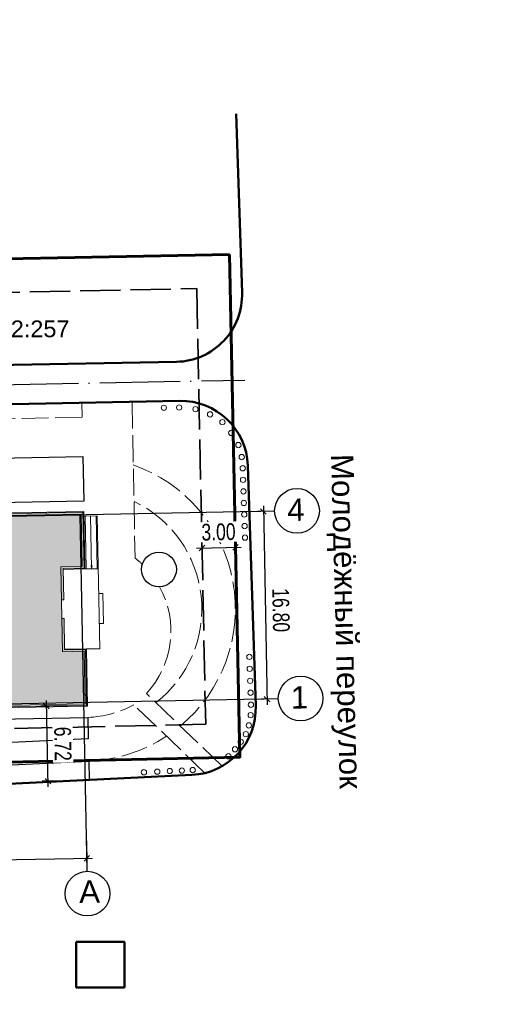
# Model space of a CAD drawing. Header units: millimetres. Extents: x 0 to 6455317, y 0 to 774296.
# Tile 25 of 29: x 3228556 to 3228600, y 387212 to 387300. Entities that reach past the tile are written whole.
import ezdxf

# ---------------------------------------------------------------- set-up
doc = ezdxf.new("R2010")
doc.units = ezdxf.units.MM
doc.linetypes.add('ACAD_ISO02W100', pattern=[15, 12, -3])
doc.linetypes.add('ACAD_ISO04W100', pattern=[30, 24, -3, 0, -3])
doc.layers.add('1 Здание', color=7, linetype='Continuous')
doc.layers.add('ГП Граница', color=94, linetype='Continuous', lineweight=60)
doc.layers.add('ИГ геология', color=7, linetype='Continuous', lineweight=25)
doc.styles.add('ACAD14', font='arial.ttf', dxfattribs={"width": 0.75, "height": 1.5})
doc.styles.add('GOST 2.304', font='arial.ttf')
doc.styles.get("Standard").update_dxf_attribs({"font": 'arial.ttf'})
doc.dimstyles.new('Генплан-чел', dxfattribs={"dimtxt": 1.5, "dimasz": 0.5, "dimexe": 0.5, "dimexo": 0.5, "dimtad": 1, "dimzin": 0, "dimdsep": 46, "dimtxsty": 'ACAD14', "dimblk": 'OBLIQUE', "dimcen": 1, "dimdle": 0.5, "dimclrd": 256, "dimclre": 256, "dimclrt": 256, "dimadec": 8, "dimazin": 2, "dimtfac": 1, "dimtmove": 0, "dimatfit": 3, "dimldrblk": 'OPEN30', "dimfxl": 0.5, "dimtfill": 1, "dimtfillclr": 256, "dimtolj": 1, "dimtzin": 0, "dimlwd": -1, "dimlwe": -1, "dimarcsym": 0})
picture_1 = doc.add_image_def('image1.jpg', size_in_pixel=(960, 890))

# ---------------------------------------------------------------- blocks, each defined once
blk = doc.blocks.new('*D21')
at = {"layer": 'Defpoints', "color": 0, "lineweight": 50, "transparency": 16777216}
for p in [(6454558.304, 773694.614), (6454558.489, 773691.594), (3226949.058, 386509.643)]:
    blk.add_point(p, dxfattribs=at)
at = {"layer": 'ИГ геология', "transparency": 16777216}
for p, q in [((6454558.304, 773693.614), (6454558.304, 773703.405)), ((6454558.489, 773692.614), (6454558.304, 773693.614)), ((6454558.489, 773692.094), (6454558.489, 773692.614))]:
    blk.add_line(p, q, dxfattribs=at)
at = {"layer": 'ИГ геология', "transparency": 16777216, "insert": (6454556.913, 773699.322), "char_height": 1.5, "attachment_point": 5, "rotation": 90, "style": 'ACAD14', "bg_fill": 3, "box_fill_scale": 1.1, "bg_fill_color": 256, "bg_fill_true_color": 13158600, "bg_fill_transparency": 0}
blk.add_mtext('\\A1;3227609.43', dxfattribs=at)
blk = doc.blocks.new('_Oblique')
at = {"color": 0, "linetype": 'ByBlock', "lineweight": -2}
blk.add_line((-0.5, -0.5), (0.5, 0.5), dxfattribs=at)
blk = doc.blocks.new('_Open30')
at = {"color": 0, "linetype": 'ByBlock', "lineweight": -2}
for p, q in [((-1, 0.27), (0, 0)), ((0, 0), (-1, -0.27)), ((0, 0), (-1, 0))]:
    blk.add_line(p, q, dxfattribs=at)
blk = doc.blocks.new('*D17')
at = {"layer": 'Defpoints', "color": 0, "lineweight": 50, "transparency": 16777216}
for p in [(6454562.788, 773693.804), (6454558.489, 773691.594), (3226949.058, 386509.643)]:
    blk.add_point(p, dxfattribs=at)
at = {"layer": 'ИГ геология', "transparency": 16777216}
for p, q in [((6454560.788, 773691.594), (6454561.788, 773693.804)), ((6454561.788, 773693.804), (6454570.714, 773693.804)), ((6454558.989, 773691.594), (6454560.788, 773691.594))]:
    blk.add_line(p, q, dxfattribs=at)
at = {"layer": 'ИГ геология', "transparency": 16777216, "insert": (6454567.064, 773695.195), "char_height": 1.5, "attachment_point": 5, "style": 'ACAD14', "bg_fill": 3, "box_fill_scale": 1.1, "bg_fill_color": 256, "bg_fill_true_color": 13158600, "bg_fill_transparency": 0}
blk.add_mtext('\\A1;387181.95', dxfattribs=at)
blk = doc.blocks.new('*D22')
at = {"layer": 'Defpoints', "color": 0, "lineweight": 50, "transparency": 16777216}
for p in [(6454615.395, 773691.594), (6454608.625, 773688.11), (3226949.058, 386509.643)]:
    blk.add_point(p, dxfattribs=at)
at = {"layer": 'ИГ геология', "transparency": 16777216}
for p, q in [((6454610.625, 773691.594), (6454609.625, 773688.11)), ((6454614.895, 773691.594), (6454610.625, 773691.594)), ((6454609.625, 773688.11), (6454600.699, 773688.11))]:
    blk.add_line(p, q, dxfattribs=at)
at = {"layer": 'ИГ геология', "transparency": 16777216, "insert": (6454604.35, 773689.501), "char_height": 1.5, "attachment_point": 5, "style": 'ACAD14', "bg_fill": 3, "box_fill_scale": 1.1, "bg_fill_color": 256, "bg_fill_true_color": 13158600, "bg_fill_transparency": 0}
blk.add_mtext('\\A1;387181.95', dxfattribs=at)
blk = doc.blocks.new('*D18')
at = {"layer": 'Defpoints', "color": 0, "lineweight": 50, "transparency": 16777216}
for p in [(6454615.64, 773693.469), (6454615.395, 773691.594), (3226949.058, 386509.643)]:
    blk.add_point(p, dxfattribs=at)
at = {"layer": 'ИГ геология', "transparency": 16777216}
for p, q in [((6454615.64, 773692.469), (6454615.64, 773702.255)), ((6454615.395, 773692.094), (6454615.395, 773692.594)), ((6454615.395, 773692.594), (6454615.64, 773692.469))]:
    blk.add_line(p, q, dxfattribs=at)
at = {"layer": 'ИГ геология', "transparency": 16777216, "insert": (6454614.249, 773698.175), "char_height": 1.5, "attachment_point": 5, "rotation": 90, "style": 'ACAD14', "bg_fill": 3, "box_fill_scale": 1.1, "bg_fill_color": 256, "bg_fill_true_color": 13158600, "bg_fill_transparency": 0}
blk.add_mtext('\\A1;3227666.34', dxfattribs=at)
blk = doc.blocks.new('*D23')
at = {"layer": 'Defpoints', "color": 0, "lineweight": 50, "transparency": 16777216}
for p in [(6454616.243, 773646.708), (6454620.884, 773647.129), (3226949.058, 386509.643)]:
    blk.add_point(p, dxfattribs=at)
at = {"layer": 'ИГ геология', "transparency": 16777216}
for p, q in [((6454616.743, 773646.708), (6454618.884, 773646.708)), ((6454618.884, 773646.708), (6454619.884, 773647.129)), ((6454619.884, 773647.129), (6454628.8, 773647.129))]:
    blk.add_line(p, q, dxfattribs=at)
at = {"layer": 'ИГ геология', "transparency": 16777216, "insert": (6454625.155, 773648.52), "char_height": 1.5, "attachment_point": 5, "style": 'ACAD14', "bg_fill": 3, "box_fill_scale": 1.1, "bg_fill_color": 256, "bg_fill_true_color": 13158600, "bg_fill_transparency": 0}
blk.add_mtext('\\A1;387137.06', dxfattribs=at)
blk = doc.blocks.new('*D19')
at = {"layer": 'Defpoints', "color": 0, "lineweight": 50, "transparency": 16777216}
for p in [(6454616.243, 773646.708), (6454615.749, 773644.637), (3226949.058, 386509.643)]:
    blk.add_point(p, dxfattribs=at)
at = {"layer": 'ИГ геология', "transparency": 16777216}
for p, q in [((6454616.243, 773645.708), (6454615.749, 773645.637)), ((6454615.749, 773645.637), (6454615.749, 773635.844)), ((6454616.243, 773646.208), (6454616.243, 773645.708))]:
    blk.add_line(p, q, dxfattribs=at)
at = {"layer": 'ИГ геология', "transparency": 16777216, "insert": (6454614.358, 773639.928), "char_height": 1.5, "attachment_point": 5, "rotation": 90, "style": 'ACAD14', "bg_fill": 3, "box_fill_scale": 1.1, "bg_fill_color": 256, "bg_fill_true_color": 13158600, "bg_fill_transparency": 0}
blk.add_mtext('\\A1;3227667.18', dxfattribs=at)
blk = doc.blocks.new('*D24')
at = {"layer": 'Defpoints', "color": 0, "lineweight": 50, "transparency": 16777216}
for p in [(6454563.961, 773650.517), (6454558.899, 773646.657), (3226949.058, 386509.643)]:
    blk.add_point(p, dxfattribs=at)
at = {"layer": 'ИГ геология', "transparency": 16777216}
for p, q in [((6454561.961, 773646.657), (6454562.961, 773650.517)), ((6454562.961, 773650.517), (6454571.661, 773650.517)), ((6454559.399, 773646.657), (6454561.961, 773646.657))]:
    blk.add_line(p, q, dxfattribs=at)
at = {"layer": 'ИГ геология', "transparency": 16777216, "insert": (6454568.123, 773651.908), "char_height": 1.5, "attachment_point": 5, "style": 'ACAD14', "bg_fill": 3, "box_fill_scale": 1.1, "bg_fill_color": 256, "bg_fill_true_color": 13158600, "bg_fill_transparency": 0}
blk.add_mtext('\\A1;387137.01', dxfattribs=at)
blk = doc.blocks.new('*D20')
at = {"layer": 'Defpoints', "color": 0, "lineweight": 50, "transparency": 16777216}
for p in [(6454557.437, 773650.281), (6454558.899, 773646.657), (3226949.058, 386509.643)]:
    blk.add_point(p, dxfattribs=at)
at = {"layer": 'ИГ геология', "transparency": 16777216}
for p, q in [((6454557.437, 773649.281), (6454557.437, 773659.067)), ((6454558.899, 773648.281), (6454557.437, 773649.281)), ((6454558.899, 773647.157), (6454558.899, 773648.281))]:
    blk.add_line(p, q, dxfattribs=at)
at = {"layer": 'ИГ геология', "transparency": 16777216, "insert": (6454556.046, 773654.987), "char_height": 1.5, "attachment_point": 5, "rotation": 90, "style": 'ACAD14', "bg_fill": 3, "box_fill_scale": 1.1, "bg_fill_color": 256, "bg_fill_true_color": 13158600, "bg_fill_transparency": 0}
blk.add_mtext('\\A1;3227609.84', dxfattribs=at)
blk = doc.blocks.new('ецпц')
at = {"layer": '1 Здание', "lineweight": 20}
h = blk.add_hatch(color=7, dxfattribs=at)
h.dxf.hatch_style = 1
h.paths.add_polyline_path([(1725.635, 800.58), (1726.534, 800.58), (1726.534, 800.438), (1725.635, 800.438)])
h.paths.add_polyline_path([(1727.537, 800.58), (1729.156, 800.58), (1729.156, 800.438), (1727.537, 800.438)])
h.paths.add_polyline_path([(1730.159, 800.58), (1738.309, 800.58), (1738.309, 795.923), (1738.157, 795.923), (1738.148, 800.438), (1730.159, 800.438)])
h.paths.add_polyline_path([(1721.016, 794.039), (1721.167, 794.039), (1721.167, 800.438), (1724.187, 800.438), (1724.187, 800.58), (1721.016, 800.58)])
h = blk.add_hatch(color=7, dxfattribs=at)
h.dxf.hatch_style = 1
h.paths.add_polyline_path([(1730.491, 774.967), (1730.491, 775.166), (1733.463, 775.166), (1733.463, 773.245), (1738.148, 773.245), (1738.148, 794.483), (1738.309, 794.484), (1738.309, 773.093), (1733.311, 773.093), (1733.311, 774.967)])
h.paths.add_polyline_path([(1726.061, 774.967), (1726.014, 774.967), (1726.014, 773.093), (1721.016, 773.093), (1721.016, 793.027), (1721.167, 793.027), (1721.167, 773.235), (1725.862, 773.235), (1725.862, 775.166), (1728.834, 775.166), (1728.834, 774.967)])
at = {"layer": '1 Здание', "color": 7, "lineweight": 20}
for points in [[(1723.6, 800.665), (1723.6, 802.085), (1730.292, 802.085), (1730.292, 800.665)], [(1721.016, 794.039), (1720.931, 794.039), (1720.931, 800.665), (1724.196, 800.665), (1724.196, 800.58)], [(1721.016, 794.039), (1721.167, 794.039), (1721.167, 800.438), (1724.187, 800.438), (1724.187, 800.58), (1721.016, 800.58), (1721.016, 794.039)], [(1730.159, 800.58), (1730.159, 800.665), (1738.384, 800.665), (1738.384, 795.923), (1738.309, 795.923)], [(1730.159, 800.58), (1738.309, 800.58), (1738.309, 795.923), (1738.157, 795.923), (1738.148, 800.438), (1730.159, 800.438), (1730.159, 800.58)], [(1738.309, 796.207), (1740.306, 796.207), (1740.306, 794.2), (1738.309, 794.2)], [(1739.709, 796.207), (1739.709, 794.2)], [(1740.012, 796.207), (1740.012, 794.2)], [(1720.931, 794.333), (1719.464, 794.333), (1719.464, 792.298), (1720.931, 792.298)], [(1730.491, 774.967), (1730.491, 775.166), (1733.463, 775.166), (1733.463, 773.245), (1738.148, 773.245), (1738.148, 794.483), (1738.309, 794.484), (1738.309, 773.093), (1733.311, 773.093), (1733.311, 774.967), (1730.491, 774.967)], [(1738.309, 794.484), (1738.368, 794.484), (1738.368, 794.484), (1738.384, 794.484), (1738.384, 773.008), (1733.226, 773.008), (1733.226, 774.967)], [(1726.089, 774.967), (1726.089, 773.008), (1720.931, 773.008), (1720.931, 793.027), (1721.016, 793.027)], [(1726.061, 774.967), (1726.014, 774.967), (1726.014, 773.093), (1721.016, 773.093), (1721.016, 793.027), (1721.167, 793.027), (1721.167, 773.235), (1725.862, 773.235), (1725.862, 775.166), (1728.834, 775.166), (1728.834, 774.967), (1726.061, 774.967)], [(1726.061, 773.008), (1726.061, 771.816), (1737.968, 771.816), (1737.968, 773.008)], [(1733.226, 773.008), (1733.226, 771.816)], [(1733.226, 772.914), (1737.968, 772.914)], [(1737.968, 772.412), (1733.226, 772.412), (1733.529, 772.459)], [(1733.529, 772.365), (1733.229, 772.412)], [(1728.314, 771.816), (1728.314, 771.456), (1731.011, 771.456), (1731.011, 771.816)], [(1733.226, 771.91), (1737.968, 771.91)]]:
    blk.add_lwpolyline(points, dxfattribs=at)
for points in [[(1725.635, 800.58), (1726.534, 800.58), (1726.534, 800.438), (1725.635, 800.438)], [(1727.537, 800.58), (1729.156, 800.58), (1729.156, 800.438), (1727.537, 800.438)]]:
    blk.add_lwpolyline(points, close=True, dxfattribs=at)
at = {"layer": '1 Здание', "color": 1, "lineweight": 30}
for points in [[(1706.164, 800.339), (1738.062, 800.339)], [(1721.262, 755.944), (1721.262, 800.339)], [(1738.062, 755.944), (1738.062, 800.339)], [(1706.164, 773.339), (1738.062, 773.339)]]:
    blk.add_lwpolyline(points, dxfattribs=at)
for centre in [(1704.164, 800.337), (1704.164, 773.343), (1721.262, 753.944), (1738.062, 753.944)]:
    blk.add_circle(centre, 2, dxfattribs=at)
for s, p in [('Л', (1703.325, 801.163)), ('А', (1703.338, 774.09)), ('1', (1720.365, 754.823)), ('4', (1737.165, 754.823))]:
    blk.add_text(s, height=2, rotation=270, dxfattribs=at).set_placement(p)
blk = doc.blocks.new('*D6')
at = {"layer": '1 Здание', "color": 1, "lineweight": 30, "transparency": 16777216}
for p, q in [((3228534.903, 387225.866), (3228534.943, 387223.795)), ((3228561.898, 387226.385), (3228561.938, 387224.313)), ((3228534.434, 387224.285), (3228562.429, 387224.823))]:
    blk.add_line(p, q, dxfattribs=at)
at = {"layer": 'Defpoints', "color": 0, "lineweight": 50, "transparency": 16777216}
for p in [(3228561.889, 387226.885), (3228534.894, 387226.366), (3228561.929, 387224.813)]:
    blk.add_point(p, dxfattribs=at)
at = {"layer": '1 Здание', "color": 1, "lineweight": 30, "transparency": 16777216, "xscale": 0.5, "yscale": 0.5, "zscale": 0.5}
for p, rotation in [((3228561.929, 387224.813), 1.100542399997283), ((3228534.934, 387224.295), 181.1005423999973)]:
    blk.add_blockref('_Oblique', p, dxfattribs=dict(at, rotation=rotation))
at = {"layer": '1 Здание', "color": 1, "lineweight": 50, "transparency": 16777216, "insert": (3228548.93, 387225.955), "char_height": 1.5, "attachment_point": 5, "rotation": 1.10054, "style": 'ACAD14', "bg_fill": 3, "box_fill_scale": 1.1, "bg_fill_color": 256, "bg_fill_true_color": 13158600, "bg_fill_transparency": 0}
blk.add_mtext('\\A1;27.00', dxfattribs=at)
blk = doc.blocks.new('*D7')
at = {"layer": '1 Здание', "color": 1, "lineweight": 30, "transparency": 16777216}
for p, q in [((3228577.505, 387255.85), (3228577.226, 387255.844)), ((3228577.717, 387256.354), (3228578.059, 387238.557)), ((3228577.828, 387239.053), (3228577.549, 387239.047))]:
    blk.add_line(p, q, dxfattribs=at)
at = {"layer": 'Defpoints', "color": 0, "lineweight": 50, "transparency": 16777216}
for p in [(3228578.005, 387255.859), (3228578.049, 387239.057), (3228578.328, 387239.062)]:
    blk.add_point(p, dxfattribs=at)
at = {"layer": '1 Здание', "color": 1, "lineweight": 30, "transparency": 16777216, "xscale": 0.5, "yscale": 0.5, "zscale": 0.5}
for p, rotation in [((3228577.726, 387255.854), 91.1005423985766), ((3228578.049, 387239.057), 271.1005423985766)]:
    blk.add_blockref('_Oblique', p, dxfattribs=dict(at, rotation=rotation))
at = {"layer": '1 Здание', "color": 1, "lineweight": 50, "transparency": 16777216, "insert": (3228579.287, 387247.023), "char_height": 1.5, "attachment_point": 5, "rotation": 271.10054, "style": 'ACAD14', "bg_fill": 3, "box_fill_scale": 1.1, "bg_fill_color": 256, "bg_fill_true_color": 13158600, "bg_fill_transparency": 0}
blk.add_mtext('\\A1;16.80', dxfattribs=at)
blk = doc.blocks.new('*D9')
at = {"layer": '1 Здание', "transparency": 16777216}
for p, q in [((3228558.455, 387231.215), (3228558.307, 387238.932)), ((3228560.156, 387238.467), (3228557.817, 387238.422)), ((3228560.285, 387231.751), (3228557.946, 387231.706))]:
    blk.add_line(p, q, dxfattribs=at)
at = {"layer": 'Defpoints', "color": 0, "lineweight": 50, "transparency": 16777216}
for p in [(3228558.317, 387238.432), (3228560.656, 387238.477), (3228560.785, 387231.76)]:
    blk.add_point(p, dxfattribs=at)
at = {"layer": '1 Здание', "transparency": 16777216, "xscale": 0.5, "yscale": 0.5, "zscale": 0.5}
for p, rotation in [((3228558.317, 387238.432), 91.1005424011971), ((3228558.446, 387231.715), 271.1005424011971)]:
    blk.add_blockref('_Oblique', p, dxfattribs=dict(at, rotation=rotation))
at = {"layer": '1 Здание', "lineweight": 50, "transparency": 16777216, "insert": (3228559.773, 387235.056), "char_height": 1.5, "attachment_point": 5, "rotation": 271.10054, "style": 'ACAD14', "bg_fill": 3, "box_fill_scale": 1.1, "bg_fill_color": 256, "bg_fill_true_color": 13158600, "bg_fill_transparency": 0}
blk.add_mtext('\\A1;6.72', dxfattribs=at)
blk = doc.blocks.new('*D15')
at = {"layer": '1 Здание', "transparency": 16777216}
for p, q in [((3228572.229, 387252.853), (3228572.224, 387253.098)), ((3228575.228, 387252.915), (3228575.223, 387253.159)), ((3228571.734, 387252.587), (3228575.734, 387252.67))]:
    blk.add_line(p, q, dxfattribs=at)
at = {"layer": 'Defpoints', "color": 0, "lineweight": 50, "transparency": 16777216}
for p in [(3228572.239, 387252.353), (3228575.239, 387252.415)]:
    blk.add_point(p, dxfattribs=at)
at = {"layer": '1 Здание', "transparency": 16777216, "xscale": 0.5, "yscale": 0.5, "zscale": 0.5}
for p, rotation in [((3228572.234, 387252.598), 181.1821675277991), ((3228575.234, 387252.66), 1.182167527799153)]:
    blk.add_blockref('_Oblique', p, dxfattribs=dict(at, rotation=rotation))
at = {"layer": '1 Здание', "lineweight": 50, "transparency": 16777216, "insert": (3228573.705, 387254.02), "char_height": 1.5, "attachment_point": 5, "rotation": 1.18217, "style": 'ACAD14', "bg_fill": 3, "box_fill_scale": 1.1, "bg_fill_color": 256, "bg_fill_true_color": 13158600, "bg_fill_transparency": 0}
blk.add_mtext('\\A1;3.00', dxfattribs=at)
at = {"layer": 'Defpoints', "color": 0, "lineweight": 50, "transparency": 16777216}
blk.add_point((3228575.234, 387252.66), dxfattribs=at)
blk = doc.blocks.new('нрооагаен')
at = {"layer": '1 Здание', "lineweight": 50}
h = blk.add_hatch(color=142, dxfattribs=at)
h.dxf.hatch_style = 1
h.paths.add_polyline_path([(3228534.343, 387255.021), (3228561.338, 387255.539), (3228561.427, 387250.94), (3228559.601, 387250.905), (3228559.746, 387243.306), (3228561.573, 387243.341), (3228561.661, 387238.742), (3228534.666, 387238.224)])
at = {"color": 3, "lineweight": 60}
blk.add_lwpolyline([(3228574.693, 387278.862), (3228575.621, 387233.87), (3228518.759, 387232.64), (3228517.773, 387277.769)], close=True, dxfattribs=at)
at = {"color": 6, "linetype": 'ACAD_ISO02W100', "lineweight": 35, "ltscale": 0.3}
blk.add_lwpolyline([(3228571.755, 387275.805), (3228572.56, 387236.804), (3228521.693, 387235.705), (3228520.838, 387274.827)], close=True, dxfattribs=at)
at = {"layer": '1 Здание', "color": 7, "lineweight": 50}
for p, q in [((3228575.816, 387275.453), (3228575.288, 387291.455)), ((3228569.935, 387269.256), (3228532.9, 387268.545)), ((3228570.216, 387265.761), (3228535.816, 387265.1)), ((3228577.038, 387238.457), (3228576.328, 387259.96)), ((3228536.66, 387230.602), (3228571.329, 387232.266))]:
    blk.add_line(p, q, dxfattribs=at)
at = {"layer": '1 Здание', "color": 7, "linetype": 'ACAD_ISO04W100', "lineweight": 30, "ltscale": 0.3}
blk.add_line((3228535.782, 387266.85), (3228576.062, 387267.623), dxfattribs=at)
at = {"layer": '1 Здание', "color": 7, "linetype": 'ACAD_ISO02W100', "lineweight": 20, "ltscale": 0.2}
for p, q in [((3228561.477, 387265.593), (3228561.502, 387264.29)), ((3228565.976, 387265.679), (3228566.245, 387251.678)), ((3228532.108, 387263.726), (3228561.502, 387264.29)), ((3228574.022, 387233.052), (3228567.263, 387239.557)), ((3228572.496, 387232.438), (3228566.145, 387238.55))]:
    blk.add_line(p, q, dxfattribs=at)
at = {"layer": '1 Здание', "color": 7, "lineweight": 30}
for p, q in [((3228541.598, 387260.407), (3228561.569, 387260.791)), ((3228561.569, 387260.791), (3228561.646, 387256.792)), ((3228561.646, 387256.792), (3228541.675, 387256.408)), ((3228543.731, 387237.066), (3228562.018, 387237.418)), ((3228562.018, 387237.418), (3228562.055, 387235.506)), ((3228562.055, 387235.506), (3228543.778, 387234.629)), ((3228534.457, 387232.18), (3228562.093, 387233.506)), ((3228562.093, 387233.506), (3228562.125, 387231.825))]:
    blk.add_line(p, q, dxfattribs=at)
at = {"layer": '1 Здание', "color": 142, "lineweight": 0}
blk.add_lwpolyline([(3228534.343, 387255.021), (3228561.338, 387255.539), (3228561.427, 387250.94), (3228559.601, 387250.905), (3228559.746, 387243.306), (3228561.573, 387243.341), (3228561.661, 387238.742), (3228534.666, 387238.224), (3228534.343, 387255.021)], close=True, dxfattribs=at)
at = {"layer": '1 Здание', "color": 7, "lineweight": 50}
blk.add_lwpolyline([(3228560.979, 387217.323), (3228565.29, 387217.323), (3228565.29, 387213.244), (3228560.979, 387213.244)], close=True, dxfattribs=at)
at = {"layer": '1 Здание', "color": 7, "lineweight": 18}
for centre in [(3228568.818, 387265.14), (3228570.187, 387265.167), (3228571.645, 387265.016), (3228572.953, 387264.551), (3228574.052, 387263.852), (3228574.852, 387262.891), (3228575.483, 387261.799), (3228575.786, 387260.729), (3228575.871, 387259.725), (3228575.905, 387258.691), (3228575.939, 387257.656), (3228575.974, 387256.621), (3228576.008, 387255.587), (3228576.042, 387254.552), (3228576.076, 387253.518), (3228576.469, 387242.84), (3228576.504, 387241.769), (3228576.54, 387240.698), (3228576.575, 387239.628), (3228576.61, 387238.557), (3228576.585, 387237.62), (3228576.151, 387235.92), (3228576.418, 387236.704), (3228575.691, 387235.235), (3228575.183, 387234.567), (3228574.59, 387233.945), (3228567.036, 387232.506), (3228568.229, 387232.564), (3228569.349, 387232.617), (3228570.431, 387232.661), (3228571.404, 387232.706)]:
    blk.add_circle(centre, 0.237, dxfattribs=at)
at = {"layer": '1 Здание', "color": 7, "lineweight": 30}
blk.add_circle((3228568.379, 387250.666), 1.557, dxfattribs=at)
at = {"layer": '1 Здание', "color": 7, "lineweight": 50}
for centre, start, end in [((3228569.819, 387275.255), 271.10054, 1.89112), ((3228570.331, 387259.762), 1.89112, 91.10054), ((3228571.041, 387238.259), 272.74741, 1.89112)]:
    blk.add_arc(centre, 6, start, end, dxfattribs=at)
at = {"layer": '1 Здание', "color": 7, "linetype": 'ACAD_ISO02W100', "lineweight": 20, "ltscale": 0.2}
for centre, radius, start, end in [((3228561.569, 387247.142), 13.646, 309.71389, 70.67644), ((3228561.569, 387247.142), 10.646, 307.90321, 64.52991), ((3228561.21, 387245.152), 8.243, 46.42423, 52.34832), ((3228561.21, 387245.152), 8.243, 317.25135, 28.70748), ((3228561.569, 387247.142), 9.735, 272.64335, 298.04056), ((3228561.569, 387247.142), 13.646, 272.20108, 303.32353)]:
    blk.add_arc(centre, radius, start, end, dxfattribs=at)
at = {"layer": '1 Здание', "color": 5, "lineweight": 50, "rotation": 91.10054239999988}
blk.add_blockref('ецпц', (3229367.918, 385532.651), dxfattribs=at)
at = {"color": 3, "lineweight": 35, "insert": (3228543.475, 387272.957), "char_height": 1.5, "attachment_point": 1, "style": 'GOST 2.304'}
blk.add_mtext_dynamic_manual_height_columns('54:12:021502:257', width=6.06242, gutter_width=1250, heights=[0], dxfattribs=at)
at = {"layer": 'ГП Граница', "color": 7, "insert": (3228585.77, 387261.034), "char_height": 2, "attachment_point": 1, "rotation": 271.50047, "style": 'GOST 2.304'}
blk.add_mtext_dynamic_manual_height_columns('Молодёжный переулок', width=31.60118, gutter_width=1250, heights=[0], dxfattribs=at)
at = {"layer": '1 Здание', "color": 5, "lineweight": 50}
for base, p1, p2, angle, picture, middle in [((3228578.049, 387239.057), (3228578.005, 387255.859), (3228578.328, 387239.062), 271.10054, '*D7', (3228577.896, 387246.996)), ((3228561.929, 387224.813), (3228534.894, 387226.366), (3228561.889, 387226.885), 1.10054, '*D6', (3228548.957, 387224.564))]:
    dim = blk.add_linear_dim(base=base, p1=p1, p2=p2, angle=angle, dimstyle='Генплан-чел', override={"dimclrd": 1, "dimclre": 1, "dimclrt": 1, "dimlwd": 30, "dimlwe": 30}, dxfattribs=at)
    dim.commit()
    dim.dimension.update_dxf_attribs({"geometry": picture, "text_midpoint": middle, "dimtype": 129})
for base, p1, p2, angle, picture, middle in [((3228575.234, 387252.66), (3228572.239, 387252.353), (3228575.239, 387252.415), 1.18217, '*D15', (3228573.734, 387252.629)), ((3228558.317, 387238.432), (3228560.785, 387231.76), (3228560.656, 387238.477), 91.10054, '*D9', (3228558.382, 387235.029))]:
    dim = blk.add_linear_dim(base=base, p1=p1, p2=p2, angle=angle, dimstyle='Генплан-чел', dxfattribs=at)
    dim.commit()
    dim.dimension.update_dxf_attribs({"geometry": picture, "text_midpoint": middle, "dimtype": 129})

msp = doc.modelspace()

# ---------------------------------------------------------------- pictures from other files: only their frames are drawn
image = msp.add_image(picture_1, insert=(3228457.15907, 387177.75737), size_in_units=(168.05572, 155.80165), dxfattribs=dict(fade=40))
image.dxf.flags = 7

# ---------------------------------------------------------------- next in the draw order: dimensions: what is measured, and where the dimension line sits
at = {"layer": 'ИГ геология'}
dim = msp.add_ordinate_dim(feature_location=(6454558.4888, 773691.59401), offset=(-0.18481, 3.02039), dtype=1, origin=(3226949.05784, 386509.64326), dimstyle='Генплан-чел', dxfattribs=at)
dim.commit()
dim.dimension.update_dxf_attribs({"geometry": '*D21', "text_midpoint": (6454556.91262, 773699.32232)})

# ---------------------------------------------------------------- next in the draw order: dimensions: what is measured, and where the dimension line sits
dim = msp.add_ordinate_dim(feature_location=(6454558.4888, 773691.59401), offset=(4.29969, 2.21003), dtype=0, origin=(3226949.05784, 386509.64326), dimstyle='Генплан-чел', dxfattribs=at)
dim.commit()
dim.dimension.update_dxf_attribs({"geometry": '*D17', "text_midpoint": (6454567.0636, 773695.1954)})

# ---------------------------------------------------------------- next in the draw order: dimensions: what is measured, and where the dimension line sits
dim = msp.add_ordinate_dim(feature_location=(6454615.39519, 773691.59401), offset=(-6.77054, -3.48407), dtype=0, origin=(3226949.05784, 386509.64326), dimstyle='Генплан-чел', dxfattribs=at)
dim.commit()
dim.dimension.update_dxf_attribs({"geometry": '*D22', "text_midpoint": (6454604.34954, 773689.5013)})

# ---------------------------------------------------------------- next in the draw order: dimensions: what is measured, and where the dimension line sits
dim = msp.add_ordinate_dim(feature_location=(6454615.395190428, 773691.5940054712), offset=(0.2449179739, 1.8751108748), dtype=1, origin=(3226949.0578350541, 386509.6432582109), dimstyle='Генплан-чел', dxfattribs=at)
dim.commit()
dim.dimension.update_dxf_attribs({"geometry": '*D18', "text_midpoint": (6454614.248737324, 773698.1747353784)})

# ---------------------------------------------------------------- next in the draw order: dimensions: what is measured, and where the dimension line sits
dim = msp.add_ordinate_dim(feature_location=(6454616.2425815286, 773646.7080288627), offset=(4.6415490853, 0.4209679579), dtype=0, origin=(3226949.0578350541, 386509.6432582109), dimstyle='Генплан-чел', dxfattribs=at)
dim.commit()
dim.dimension.update_dxf_attribs({"geometry": '*D23', "text_midpoint": (6454625.1546370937, 773648.5203678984)})

# ---------------------------------------------------------------- next in the draw order: dimensions: what is measured, and where the dimension line sits
dim = msp.add_ordinate_dim(feature_location=(6454616.2425815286, 773646.7080288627), offset=(-0.4933969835, -2.0711098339), dtype=1, origin=(3226949.0578350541, 386509.6432582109), dimstyle='Генплан-чел', dxfattribs=at)
dim.commit()
dim.dimension.update_dxf_attribs({"geometry": '*D19', "text_midpoint": (6454614.3578134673, 773639.9278467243)})

# ---------------------------------------------------------------- next in the draw order: dimensions: what is measured, and where the dimension line sits
dim = msp.add_ordinate_dim(feature_location=(6454558.8993, 773646.65699), offset=(5.06175, 3.85957), dtype=0, origin=(3226949.05784, 386509.64326), dimstyle='Генплан-чел', dxfattribs=at)
dim.commit()
dim.dimension.update_dxf_attribs({"geometry": '*D24', "text_midpoint": (6454568.12336, 773651.90793)})

# ---------------------------------------------------------------- next in the draw order: dimensions: what is measured, and where the dimension line sits
dim = msp.add_ordinate_dim(feature_location=(6454558.8993, 773646.65699), offset=(-1.46215, 3.62396), dtype=1, origin=(3226949.05784, 386509.64326), dimstyle='Генплан-чел', dxfattribs=at)
dim.commit()
dim.dimension.update_dxf_attribs({"geometry": '*D20', "text_midpoint": (6454556.04578, 773654.98657)})

# ---------------------------------------------------------------- next in the draw order: block references
at = {"layer": '1 Здание', "color": 5, "lineweight": 50}
msp.add_blockref('нрооагаен', (0, 0), dxfattribs=at)

doc.saveas('drawing.dxf')
